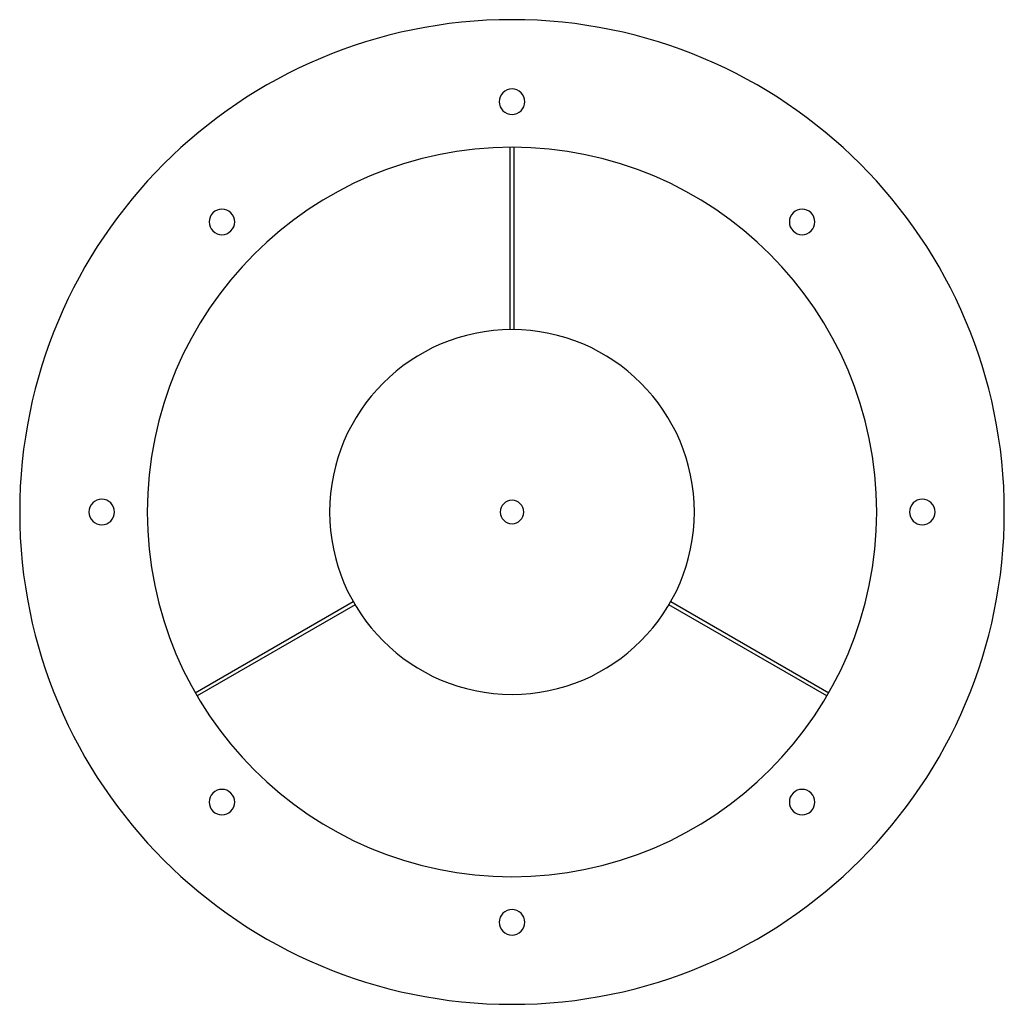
# Model space of a CAD drawing. Header units: millimetres. Extents: x -270 to 270, y -270 to 270.
import ezdxf

# ---------------------------------------------------------------- set-up
doc = ezdxf.new("R2010")
doc.units = ezdxf.units.MM
doc.layers.add('HIDDEN', color=7, linetype='Continuous')
doc.layers.add('THICK', color=7, linetype='Continuous')

msp = doc.modelspace()

# ---------------------------------------------------------------- linework, layer by layer
at = {"layer": 'HIDDEN'}
for p, q in [((-1, 200), (-1, 200)), ((1, 200), (1, 200)), ((-1, 99.99), (-1, 99.99)), ((1, 99.99), (1, 99.99)), ((-87.1, -49.13), (-87.1, -49.13)), ((-86.1, -50.86), (-86.1, -50.86)), ((86.1, -50.86), (86.1, -50.86)), ((87.1, -49.13), (87.1, -49.13)), ((-173.7, -99.13), (-173.7, -99.13)), ((-172.7, -100.86), (-172.7, -100.86)), ((172.7, -100.86), (172.7, -100.86)), ((173.7, -99.13), (173.7, -99.13))]:
    msp.add_line(p, q, dxfattribs=at)
at = {"layer": 'THICK'}
for p, q in [((-1, 99.99), (-1, 200)), ((1, 200), (1, 99.99)), ((-173.7, -99.13), (-87.1, -49.13)), ((-86.1, -50.86), (-172.7, -100.86)), ((172.7, -100.86), (86.1, -50.86)), ((87.1, -49.13), (173.7, -99.13))]:
    msp.add_line(p, q, dxfattribs=at)
for centre, radius, start, end in [((0, 0), 270, 0, 180), ((0, 225), 7, 90, 270), ((0, 225), 7, 270, 90), ((0, 0), 200, 0, 180), ((-159.1, 159.1), 7, 135, 315), ((-159.1, 159.1), 7, 315, 135), ((159.1, 159.1), 7, 45, 225), ((159.1, 159.1), 7, 225, 45), ((0, 0), 100, 0, 180), ((-225, 0), 7, 0, 180), ((0, 0), 6.43, 0, 180), ((225, 0), 7, 0, 180), ((0, 0), 270, 180, 0), ((-225, 0), 7, 180, 0), ((0, 0), 200, 180, 0), ((0, 0), 6.43, 180, 0), ((0, 0), 100, 180, 270), ((0, 0), 100, 270, 0), ((225, 0), 7, 180, 0), ((-159.1, -159.1), 7, 45, 225), ((-159.1, -159.1), 7, 225, 45), ((159.1, -159.1), 7, 135, 315), ((159.1, -159.1), 7, 315, 135), ((0, -225), 7, 90, 270), ((0, -225), 7, 270, 90)]:
    msp.add_arc(centre, radius, start, end, dxfattribs=at)

doc.saveas('drawing.dxf')
